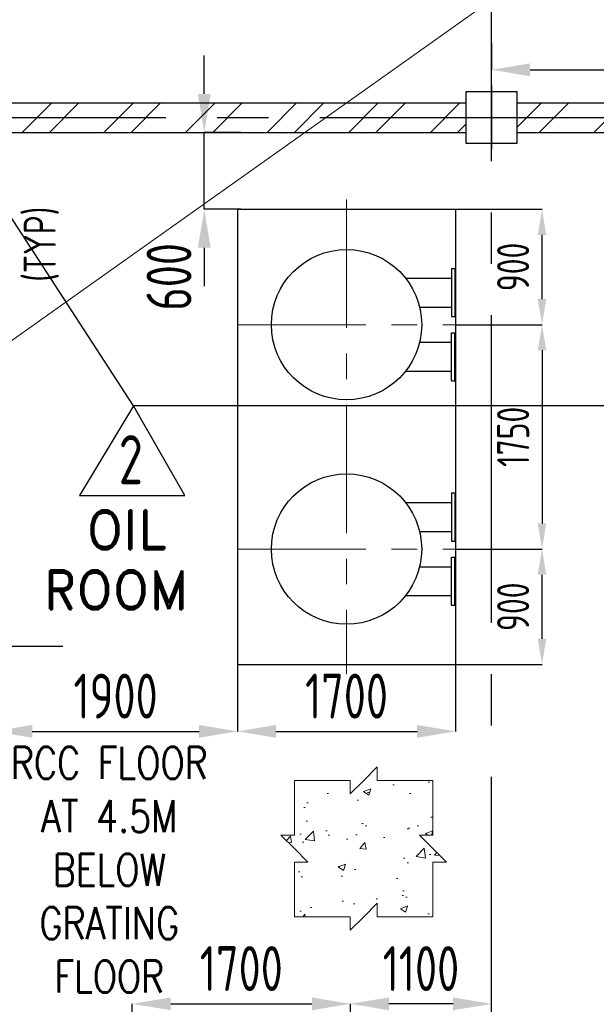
# Model space of a CAD drawing. Extents: x -7650383 to 4934791, y -137560 to 1826789.
# Tile 45 of 256: x 255714 to 260208, y 469966 to 477645. Entities that reach past the tile are written whole.
import ezdxf

# ---------------------------------------------------------------- set-up
doc = ezdxf.new("R2010")
doc.units = 0
doc.header["$LTSCALE"] = 800
doc.header["$MEASUREMENT"] = 0
for name, pattern in [('CENTER', [2, 1.25, -0.25, 0.25, -0.25]), ('CENTER2', [1.125, 0.75, -0.125, 0.125, -0.125]), ('CONTINOUS', [0])]:
    doc.linetypes.add(name, pattern=pattern)
doc.layers.get('0').update_dxf_attribs({"linetype": 'CONTINUOUS'})
for name, color, linetype in [('Aux_col', 7, 'CONTINUOUS'), ('EQP5', 251, 'CONTINUOUS'), ('GRID', 8, 'CENTER'), ('HATCH', 9, 'CONTINUOUS'), ('REV2', 2, 'CONTINUOUS'), ('T', 3, 'CONTINUOUS'), ('TEXT', 3, 'CONTINUOUS')]:
    doc.layers.add(name, color=color, linetype=linetype)
doc.layers.add('DIM', color=4, linetype='CONTINUOUS', lineweight=13)
doc.layers.add('STAIR', color=4, linetype='CONTINUOUS', lineweight=13)
doc.styles.add('D1', font='ROMAND')
doc.styles.add('ROMANS', font='ISO9.shx', dxfattribs={"width": 0.8})
doc.styles.add('S1', font='SIMPLEX.SHX', dxfattribs={"height": 200})
doc.styles.add('S3', font='ROMANS1.SHX', dxfattribs={"width": 0.8})
doc.dimstyles.new('STANDARD$0', dxfattribs={"dimtxt": 250, "dimasz": 200, "dimexe": 0, "dimexo": 0, "dimgap": 100, "dimtad": 1, "dimdec": 0, "dimzin": 0, "dimdsep": 46, "dimtxsty": 'S1', "dimcen": 0, "dimadec": 0, "dimazin": 0, "dimtfac": 1, "dimtdec": 0, "dimtmove": 2, "dimatfit": 3, "dimfxl": 1, "dimtolj": 1, "dimtzin": 0, "dimarcsym": 0})
pattern_1 = [(45, (177457.17, 420128.18), (-318.198, 318.198), []), (45, (177669.3, 420128.18), (-318.198, 318.198), [])]

# ---------------------------------------------------------------- blocks, each defined once
blk = doc.blocks.new('A$C3C7577A7')
at = {"layer": 'Aux_col', "linetype": 'CONTINOUS'}
for p, q in [((62200, 8000), (61800, 8000)), ((61800, 8000), (61800, 7600)), ((62000, 8050), (62000, 7550)), ((62200, 7600), (62200, 8000)), ((61750, 7800), (62250, 7800)), ((61800, 7600), (62200, 7600))]:
    blk.add_line(p, q, dxfattribs=at)
blk = doc.blocks.new('*D297')
at = {"layer": 'DIM', "color": 9, "lineweight": -2, "transparency": 16777216}
for p, q in [((257411.2, 472620.7), (257411.2, 472094.9)), ((259111.2, 472620.7), (259111.2, 472094.9)), ((257711.2, 472094.9), (258811.2, 472094.9))]:
    blk.add_line(p, q, dxfattribs=at)
at = {"layer": 'DIM', "color": 9, "transparency": 16777216}
for points in [[(257711.2, 472144.9), (257711.2, 472044.9), (257411.2, 472094.9)], [(258811.2, 472144.9), (258811.2, 472044.9), (259111.2, 472094.9)]]:
    blk.add_solid(points, dxfattribs=at)
at = {"layer": 'DIM', "transparency": 16777216, "insert": (258261.2, 472369.9), "char_height": 350, "attachment_point": 5, "style": 'ROMANS'}
blk.add_mtext('\\A1;1700', dxfattribs=at)
blk = doc.blocks.new('*D303')
at = {"layer": 'DIM', "color": 9, "lineweight": -2, "transparency": 16777216}
for p, q in [((256591.3, 469613.3), (256591.3, 469970)), ((256891.3, 469970), (257991.3, 469970)), ((258291.3, 469613.3), (258291.3, 469970))]:
    blk.add_line(p, q, dxfattribs=at)
at = {"layer": 'DIM', "color": 9, "transparency": 16777216}
for points in [[(256891.3, 470020), (256891.3, 469920), (256591.3, 469970)], [(257991.3, 470020), (257991.3, 469920), (258291.3, 469970)]]:
    blk.add_solid(points, dxfattribs=at)
at = {"layer": 'DIM', "transparency": 16777216, "insert": (257441.3, 470245), "char_height": 350, "attachment_point": 5, "style": 'ROMANS'}
blk.add_mtext('\\A1;1700', dxfattribs=at)
blk = doc.blocks.new('*D304')
at = {"layer": 'DIM', "color": 9, "lineweight": -2, "transparency": 16777216}
for p, q in [((259091.3, 469970), (258591.3, 469970)), ((259391.3, 469683.5), (259391.3, 469970))]:
    blk.add_line(p, q, dxfattribs=at)
at = {"layer": 'DIM', "color": 9, "transparency": 16777216}
for points in [[(258591.3, 470020), (258591.3, 469920), (258291.3, 469970)], [(259091.3, 470020), (259091.3, 469920), (259391.3, 469970)]]:
    blk.add_solid(points, dxfattribs=at)
at = {"layer": 'DIM', "transparency": 16777216, "insert": (258841.3, 470245), "char_height": 350, "attachment_point": 5, "style": 'ROMANS'}
blk.add_mtext('\\A1;1100', dxfattribs=at)
blk = doc.blocks.new('*D305')
at = {"layer": 'DIM', "color": 9, "lineweight": -2, "transparency": 16777216}
for p, q in [((259111.2, 476166.7), (259784.9, 476166.7)), ((259784.9, 475466.7), (259784.9, 475966.7)), ((259111.2, 475266.7), (259784.9, 475266.7))]:
    blk.add_line(p, q, dxfattribs=at)
at = {"layer": 'DIM', "color": 9, "transparency": 16777216}
for points in [[(259751.5, 475966.7), (259818.2, 475966.7), (259784.9, 476166.7)], [(259751.5, 475466.7), (259818.2, 475466.7), (259784.9, 475266.7)]]:
    blk.add_solid(points, dxfattribs=at)
at = {"layer": 'DIM', "transparency": 16777216, "insert": (259559.9, 475716.7), "char_height": 250, "attachment_point": 5, "rotation": 90, "style": 'ROMANS'}
blk.add_mtext('\\A1;900', dxfattribs=at)
blk = doc.blocks.new('*D306')
at = {"layer": 'DIM', "color": 9, "lineweight": -2, "transparency": 16777216}
for p, q in [((259111.2, 473516.7), (259784.9, 473516.7)), ((259784.9, 472816.7), (259784.9, 473316.7)), ((259111.2, 472616.7), (259784.9, 472616.7))]:
    blk.add_line(p, q, dxfattribs=at)
at = {"layer": 'DIM', "color": 9, "transparency": 16777216}
for points in [[(259751.5, 473316.7), (259818.2, 473316.7), (259784.9, 473516.7)], [(259751.5, 472816.7), (259818.2, 472816.7), (259784.9, 472616.7)]]:
    blk.add_solid(points, dxfattribs=at)
at = {"layer": 'DIM', "transparency": 16777216, "insert": (259559.9, 473066.7), "char_height": 250, "attachment_point": 5, "rotation": 90, "style": 'ROMANS'}
blk.add_mtext('\\A1;900', dxfattribs=at)
blk = doc.blocks.new('*D310')
at = {"layer": 'DIM', "color": 9, "lineweight": -2, "transparency": 16777216}
for p, q in [((257411.2, 472185.1), (257411.2, 472094.9)), ((255511.2, 472164.4), (255511.2, 472094.9)), ((255811.2, 472094.9), (257111.2, 472094.9))]:
    blk.add_line(p, q, dxfattribs=at)
at = {"layer": 'DIM', "color": 9, "transparency": 16777216}
for points in [[(255811.2, 472144.9), (255811.2, 472044.9), (255511.2, 472094.9)], [(257111.2, 472144.9), (257111.2, 472044.9), (257411.2, 472094.9)]]:
    blk.add_solid(points, dxfattribs=at)
at = {"layer": 'DIM', "transparency": 16777216, "insert": (256461.2, 472369.9), "char_height": 350, "attachment_point": 5, "style": 'ROMANS'}
blk.add_mtext('\\A1;1900', dxfattribs=at)
blk = doc.blocks.new('*D318')
at = {"layer": 'DIM', "color": 9, "lineweight": -2, "transparency": 16777216}
for p, q in [((257152.4, 477066.7), (257152.4, 477366.7)), ((257436.2, 476766.7), (257152.4, 476766.7)), ((257152.4, 476166.7), (257152.4, 476766.7)), ((257436.2, 476166.7), (257152.4, 476166.7)), ((257152.4, 475866.7), (257152.4, 475566.7))]:
    blk.add_line(p, q, dxfattribs=at)
at = {"layer": 'DIM', "color": 9, "transparency": 16777216}
for points in [[(257102.4, 477066.7), (257202.4, 477066.7), (257152.4, 476766.7)], [(257102.4, 475866.7), (257202.4, 475866.7), (257152.4, 476166.7)]]:
    blk.add_solid(points, dxfattribs=at)
at = {"layer": 'DIM', "transparency": 16777216, "insert": (256877.4, 475639.9), "char_height": 350, "attachment_point": 5, "rotation": 90, "style": 'ROMANS'}
blk.add_mtext('\\A1;600', dxfattribs=at)
blk = doc.blocks.new('REV-2')
at = {"layer": 'REV2', "color": 20, "linetype": 'Continuous'}
for p, q in [((37169.5, 56645.2), (36749.7, 55946.2)), ((37569.4, 55946.2), (37169.5, 56645.2)), ((36749.7, 55946.2), (37569.4, 55946.2))]:
    blk.add_line(p, q, dxfattribs=at)
at = {"layer": 'REV2', "color": 20, "linetype": 'Continuous', "style": 'ROMANS', "width": 0.8}
blk.add_text('2', height=382.6, dxfattribs=at).set_placement((37055.6, 56033.7))
blk = doc.blocks.new('*D325')
at = {"layer": 'DIM', "color": 9, "linetype": 'Continuous', "lineweight": -2, "transparency": 16777216}
for p, q in [((259391.3, 477464.4), (259391.3, 477254.4)), ((259691.3, 477254.4), (264156.2, 477254.4)), ((264456.2, 477131.7), (264456.2, 477254.4))]:
    blk.add_line(p, q, dxfattribs=at)
at = {"layer": 'DIM', "color": 9, "linetype": 'Continuous', "transparency": 16777216}
for points in [[(259691.3, 477304.4), (259691.3, 477204.4), (259391.3, 477254.4)], [(264156.2, 477304.4), (264156.2, 477204.4), (264456.2, 477254.4)]]:
    blk.add_solid(points, dxfattribs=at)
at = {"layer": 'DIM', "linetype": 'Continuous', "transparency": 16777216, "insert": (261923.8, 477529.4), "char_height": 350, "attachment_point": 5, "style": 'ROMANS'}
blk.add_mtext('\\A1;5065', dxfattribs=at)
blk = doc.blocks.new('*D326')
at = {"layer": 'DIM', "color": 9, "lineweight": -2, "transparency": 16777216}
for p, q in [((259647.3, 475266.7), (259784.9, 475266.7)), ((259784.9, 475066.7), (259784.9, 473716.7)), ((259647.3, 473516.7), (259784.9, 473516.7))]:
    blk.add_line(p, q, dxfattribs=at)
at = {"layer": 'DIM', "color": 9, "transparency": 16777216}
for points in [[(259751.5, 475066.7), (259818.2, 475066.7), (259784.9, 475266.7)], [(259751.5, 473716.7), (259818.2, 473716.7), (259784.9, 473516.7)]]:
    blk.add_solid(points, dxfattribs=at)
at = {"layer": 'DIM', "transparency": 16777216, "insert": (259559.9, 474391.7), "char_height": 250, "attachment_point": 5, "rotation": 90, "style": 'ROMANS'}
blk.add_mtext('\\A1;1750', dxfattribs=at)

msp = doc.modelspace()

# ---------------------------------------------------------------- hatches: boundary and pattern name
at = {"layer": 'DIM'}
h = msp.add_hatch(dxfattribs=at)
h.set_pattern_fill('AR-CONC', color=256, scale=81, style=0)
h.set_pattern_definition([(50, (205899.64, 393047.45), (580.9807, -50.8292), [60.75, -668.25]), (355, (205899.64, 393047.45), (-112.3886, 609.2756), [48.6, -534.6]), (100.4514, (205948.06, 393043.2), (468.5926, 558.446), [51.6296, -567.925]), (46.1842, (205899.64, 393209.45), (864.465, -134.0704), [91.125, -1002.375]), (96.6356, (205971.7, 393198.3), (757.077, 789.0355), [77.444, -851.8875]), (351.1842, (205899.6, 393209.45), (757.076, 789.036), [72.9, -801.9]), (21, (205980.64, 393168.95), (483.4947, -326.1213), [60.75, -668.25]), (326, (205980.64, 393168.95), (197.0854, 587.3715), [48.6, -534.6]), (71.4514, (206020.93, 393141.77), (680.5803, 261.2497), [51.6296, -567.925]), (37.5, (205899.64, 393047.45), (9.8495, 269.644), [0, -528.12, 0, -542.7, 0, -536.625]), (7.5, (205899.64, 393047.45), (213.0863, 319.4735), [0, -309.42, 0, -515.97, 0, -204.525]), (327.5, (205719.01, 393047.45), (432.39617, -18.26945), [0, -202.5, 0, -631.8, 0, -838.35]), (317.5, (205638, 393047.45), (472.3808, 81.085), [0, -263.25, 0, -419.58, 0, -595.35])])
h.paths.add_polyline_path([(258934.3, 471712.2), (258500.3, 471712.2), (258500.3, 471817.2), (258289.3, 471607.2), (258289.3, 471712.2), (257855.2, 471712.2), (257855.2, 471286.4), (257750.2, 471286.4), (257960.3, 471075.4), (257855.2, 471075.4), (257855.2, 470649.6), (258289.3, 470649.6), (258289.3, 470544.6), (258500.3, 470754.6), (258500.3, 470649.6), (258934.3, 470649.6), (258934.3, 471075.4), (259039.3, 471075.4), (258934.3, 471180.9), (258829.3, 471286.4), (258934.3, 471286.4)])
at = {"layer": 'HATCH'}
h = msp.add_hatch(dxfattribs=at)
h.set_pattern_fill('ANSI32', color=256, scale=1200, style=0)
h.set_pattern_definition(pattern_1)
h.paths.add_polyline_path([(247371.2, 472431.7), (247601.2, 472431.7), (247601.2, 467811.8), (247371.2, 467811.8)])
h.paths.add_polyline_path([(247371.2, 476996.7), (247601.2, 476996.7), (247601.2, 474131.7), (247371.2, 474131.7)])
h.paths.add_polyline_path([(247371.2, 476996.7), (249191.2, 476996.7), (249191.2, 476766.7), (247371.2, 476766.7)])
h.paths.add_polyline_path([(259591.2, 476996.7), (264256.2, 476996.7), (264256.2, 476766.7), (259591.2, 476766.7)])
h = msp.add_hatch(dxfattribs=at)
h.set_pattern_fill('ANSI32', color=256, scale=1200, style=0)
h.set_pattern_definition(pattern_1)
h.paths.add_polyline_path([(254601.2, 476996.7), (259191.2, 476996.7), (259191.2, 476766.7), (254601.2, 476766.7)])

# ---------------------------------------------------------------- linework, layer by layer
at = {"color": 3}
for p, q in [((249591.2, 476996.7), (259191.2, 476996.7)), ((259591.2, 476996.7), (264256.2, 476996.7)), ((249591.2, 476766.7), (259191.2, 476766.7)), ((259591.2, 476766.7), (264256.2, 476766.7))]:
    msp.add_line(p, q, dxfattribs=at)
at = {"color": 2, "linetype": 'CENTER'}
msp.add_line((256050.8, 472756.7), (248851.6, 472756.7), dxfattribs=at)
at = {"layer": 'DIM', "color": 8, "linetype": 'CENTER'}
for p, q in [((258261.2, 476241.7), (258261.2, 472541.7)), ((257411.2, 475266.7), (259760.9, 475266.7)), ((257411.2, 473516.7), (259784.9, 473516.7))]:
    msp.add_line(p, q, dxfattribs=at)
at = {"layer": 'DIM'}
for p, q in [((258394.8, 471712.2), (258500.3, 471817.2)), ((258500.3, 471817.2), (258500.3, 471712.2)), ((258394.8, 471712.2), (258289.3, 471607.2)), ((258289.3, 471607.2), (258289.3, 471712.2)), ((257855.2, 471180.9), (257750.2, 471286.4)), ((257750.2, 471286.4), (257855.2, 471286.4)), ((258934.3, 471180.9), (258829.3, 471286.4)), ((258829.3, 471286.4), (258934.3, 471286.4)), ((257855.2, 471180.9), (257960.3, 471075.4)), ((258934.3, 471180.9), (259039.3, 471075.4)), ((257960.3, 471075.4), (257855.2, 471075.4)), ((259039.3, 471075.4), (258934.3, 471075.4)), ((258394.8, 470649.6), (258500.3, 470754.6)), ((258500.3, 470754.6), (258500.3, 470649.6)), ((258394.8, 470649.6), (258289.3, 470544.6)), ((258289.3, 470544.6), (258289.3, 470649.6))]:
    msp.add_line(p, q, dxfattribs=at)
for points in [[(257855.2, 471286.4), (257855.2, 471712.2), (258289.3, 471712.2)], [(258500.3, 471712.2), (258934.3, 471712.2), (258934.3, 471286.4)], [(258289.3, 470649.6), (257855.2, 470649.6), (257855.2, 471075.4)], [(258934.3, 471075.4), (258934.3, 470649.6), (258500.3, 470649.6)]]:
    msp.add_lwpolyline(points, dxfattribs=at)
at = {"layer": 'EQP5', "linetype": 'Continuous'}
for p, q in [((257411.2, 476166.7), (257411.2, 472616.7)), ((257411.2, 476166.7), (259111.2, 476166.7)), ((259111.2, 476166.7), (259111.2, 472616.7)), ((259079.2, 475704.2), (259079.2, 475329.2)), ((259079.2, 475704.2), (259104.2, 475704.2)), ((259104.2, 475704.2), (259104.2, 475329.2)), ((259104.2, 475704.2), (259104.2, 475329.2)), ((258721.6, 475629.2), (259079.2, 475629.2)), ((258830.8, 475404.2), (259079.2, 475404.2)), ((259079.2, 475329.2), (259104.2, 475329.2)), ((259079.2, 474829.2), (259079.2, 475204.2)), ((259079.2, 475204.2), (259104.2, 475204.2)), ((259104.2, 474829.2), (259104.2, 475204.2)), ((259104.2, 474829.2), (259104.2, 475204.2)), ((258830.8, 475129.2), (259079.2, 475129.2)), ((258721.6, 474904.2), (259079.2, 474904.2)), ((259079.2, 474829.2), (259104.2, 474829.2)), ((259079.2, 473954.2), (259079.2, 473579.2)), ((259079.2, 473954.2), (259104.2, 473954.2)), ((259104.2, 473954.2), (259104.2, 473579.2)), ((259104.2, 473954.2), (259104.2, 473579.2)), ((258721.6, 473879.2), (259079.2, 473879.2)), ((258830.8, 473654.2), (259079.2, 473654.2)), ((259079.2, 473579.2), (259104.2, 473579.2)), ((259079.2, 473079.2), (259079.2, 473454.2)), ((259079.2, 473454.2), (259104.2, 473454.2)), ((259104.2, 473079.2), (259104.2, 473454.2)), ((259104.2, 473079.2), (259104.2, 473454.2)), ((258830.8, 473379.2), (259079.2, 473379.2)), ((258721.6, 473154.2), (259079.2, 473154.2)), ((259079.2, 473079.2), (259104.2, 473079.2)), ((257411.2, 472616.7), (259111.2, 472616.7))]:
    msp.add_line(p, q, dxfattribs=at)
for centre in [(258261.2, 475266.7), (258261.2, 473516.7)]:
    msp.add_circle(centre, 586, dxfattribs=at)
at = {"layer": 'GRID', "linetype": 'CENTER2', "ltscale": 4}
for p, q in [((259391.3, 458541.2), (259391.3, 506052.5)), ((247252, 476881.7), (265245, 476881.7))]:
    msp.add_line(p, q, dxfattribs=at)
at = {"layer": 'REV2', "flags": 128}
msp.add_lwpolyline([(266050.3, 474633.8), (256599.6, 474633.8), (251935.4, 481824.2), (244270.3, 475798.5), (228301.3, 475831.9), (218302.3, 478025.6), (233958.5, 501455.6), (247428.5, 501455.6), (254934.3, 492973.2), (256868.8, 492973.2), (260898.5, 501455.6), (258771.9, 509168.6)], dxfattribs=at)
at = {"layer": 'STAIR'}
msp.add_line((355807.2, 546278.2), (178193.2, 420128.2), dxfattribs=at)

# ---------------------------------------------------------------- block references
for name, p in [('A$C3C7577A7', (197391.2, 469081.7)), ('REV-2', (219430.1, 417988.7))]:
    msp.add_blockref(name, p)

# ---------------------------------------------------------------- texts
at = {"layer": 'T', "insert": (256412.1, 471974.3), "char_height": 250, "width": 1995.674, "attachment_point": 2, "style": 'S3'}
msp.add_mtext('RCC FLOOR AT 4.5M BELOW GRATING FLOOR', dxfattribs=at)
at = {"layer": 'TEXT', "style": 'ROMANS', "width": 0.8}
msp.add_text('(TYP)', height=250, rotation=90, dxfattribs=at).set_placement((255995, 475601.5))
at = {"layer": 'TEXT', "style": 'D1'}
for s, p in [('OIL', (256236, 473517.2)), ('ROOM', (255899.8, 473048.5))]:
    msp.add_text(s, height=300, dxfattribs=at).set_placement(p)
at = {"layer": 'TEXT', "attachment_point": 1, "style": 'ROMANS'}
for s, insert, char_height, width in [('\\pi173.19;MONORAIL FOR \\P\\pi298.9;HANDLING OF \\P\\pi53.19;VACUUM PUMPS \\P\\pi98.904;FROM SOFIT OF \\P\\pi58.904;EL. 9.0M FLOOR', (220522.6, 474637.9), 300, 2986.379), ('\\pi244.39;MONORAIL FOR \\P\\pi124.39;HANDLING OF BF \\P\\pi301.06;VALVES FROM \\P\\pi77.725;SOFIT OF EL. 10M \\P\\pi674.39;FLOOR.', (227849.6, 471822.9), 175, 2028.783)]:
    msp.add_mtext(s, dxfattribs=dict(at, insert=insert, char_height=char_height, width=width))

# ---------------------------------------------------------------- dimensions: what is measured, and where the dimension line sits
at = {"layer": 'DIM', "linetype": 'Continuous'}
dim = msp.add_linear_dim(base=(264456.2, 477254.4), p1=(259391.3, 477464.4), p2=(264456.2, 477131.7), dimstyle='STANDARD$0', override={"dimtxt": 350, "dimasz": 300, "dimtxsty": 'ROMANS', "dimclrd": 9, "dimclre": 9, "dimclrt": 256, "dimtix": 1, "dimatfit": 0}, dxfattribs=at)
dim.commit()
dim.dimension.update_dxf_attribs({"geometry": '*D325', "text_midpoint": (261923.8, 477529.4)})
at = {"layer": 'DIM'}
dim = msp.add_linear_dim(base=(257152.4, 476766.7), p1=(257436.2, 476166.7), p2=(257436.2, 476766.7), angle=90, dimstyle='STANDARD$0', override={"dimtxt": 350, "dimasz": 300, "dimtxsty": 'ROMANS', "dimclrd": 9, "dimclre": 9, "dimclrt": 256, "dimtix": 1, "dimatfit": 0, "dimfxl": 0.18}, dxfattribs=at)
dim.commit()
dim.dimension.update_dxf_attribs({"geometry": '*D318', "text_midpoint": (256877.4, 475639.9), "dimtype": 160})
for base, p1, p2, picture, middle in [((259784.9, 476166.7), (259111.2, 475266.7), (259111.2, 476166.7), '*D305', (259559.9, 475716.7)), ((259784.9, 473516.7), (259647.3, 475266.7), (259647.3, 473516.7), '*D326', (259559.9, 474391.7)), ((259784.9, 473516.7), (259111.2, 472616.7), (259111.2, 473516.7), '*D306', (259559.9, 473066.7))]:
    dim = msp.add_linear_dim(base=base, p1=p1, p2=p2, angle=90, dimstyle='STANDARD$0', override={"dimtxsty": 'ROMANS', "dimclrd": 9, "dimclre": 9, "dimclrt": 256, "dimtix": 1, "dimatfit": 0, "dimfxl": 0.18}, dxfattribs=at)
    dim.commit()
    dim.dimension.update_dxf_attribs({"geometry": picture, "text_midpoint": middle})
for base, p1, p2, picture, middle in [((257411.2, 472094.9), (255511.2, 472164.4), (257411.2, 472185.1), '*D310', (256461.2, 472369.9)), ((258291.3, 469970), (256591.3, 469613.3), (258291.3, 469613.3), '*D303', (257441.3, 470245)), ((258291.3, 469970), (259391.3, 469683.5), (258291.3, 469970), '*D304', (258841.3, 470245))]:
    dim = msp.add_linear_dim(base=base, p1=p1, p2=p2, dimstyle='STANDARD$0', override={"dimtxt": 350, "dimasz": 300, "dimtxsty": 'ROMANS', "dimclrd": 9, "dimclre": 9, "dimclrt": 256, "dimtix": 1, "dimatfit": 0, "dimfxl": 0.18}, dxfattribs=at)
    dim.commit()
    dim.dimension.update_dxf_attribs({"geometry": picture, "text_midpoint": middle})
dim = msp.add_aligned_dim(p1=(257411.2, 472620.7), p2=(259111.2, 472620.7), distance=-525.8, dimstyle='STANDARD$0', override={"dimtxt": 350, "dimasz": 300, "dimtxsty": 'ROMANS', "dimclrd": 9, "dimclre": 9, "dimclrt": 256, "dimtix": 1, "dimatfit": 0}, dxfattribs=at)
dim.commit()
dim.dimension.update_dxf_attribs({"geometry": '*D297', "text_midpoint": (258261.2, 472369.9)})

doc.saveas('drawing.dxf')
